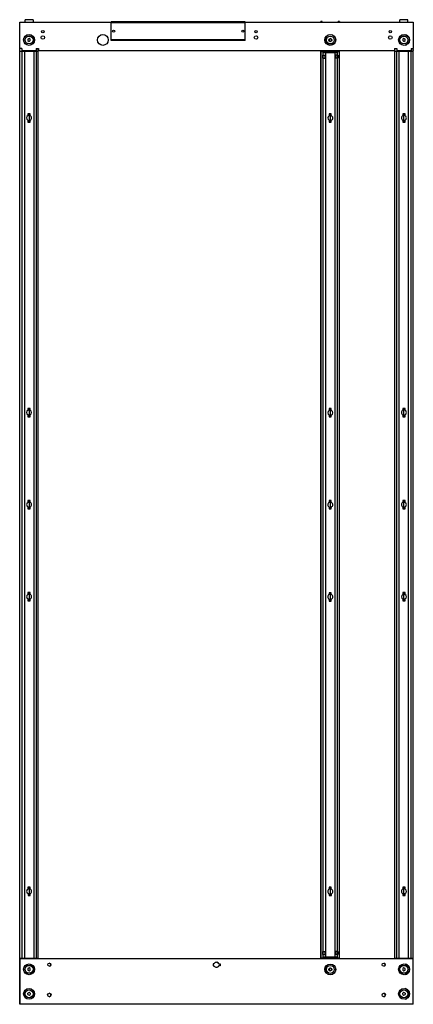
# Model space of a CAD drawing. Header units: millimetres. Extents: x 455 to 1255, y 169 to 2174.
import ezdxf

# ---------------------------------------------------------------- set-up
doc = ezdxf.new("R2010")
doc.units = ezdxf.units.MM
doc.header["$LTSCALE"] = 153.638673
doc.layers.get('0').update_dxf_attribs({"linetype": 'CONTINUOUS'})
doc.layers.add('INTFCLR_18', color=7, linetype='CONTINUOUS')

msp = doc.modelspace()

# ---------------------------------------------------------------- linework, layer by layer
at = {"color": 7}
for p, q in [((455, 168.8), (455, 2168.8)), ((455, 2168.8), (640.8, 2168.8)), ((465.8, 2168.8), (465.8, 2173.8)), ((481.8, 2173.8), (465.8, 2173.8)), ((481.8, 2173.8), (481.8, 2168.8)), ((640.8, 2131.3), (640.8, 2169.2)), ((913.3, 2169.2), (640.8, 2169.2)), ((913.3, 2167.7), (640.8, 2167.7)), ((913.3, 2131.3), (913.3, 2169.2)), ((913.3, 2168.8), (1255, 2168.8)), ((1067.3, 2168.8), (1067.3, 2169.8)), ((1070, 2169.8), (1067.3, 2169.8)), ((1067.5, 2168.8), (1067.5, 2169.8)), ((1070, 2168.8), (1070, 2169.8)), ((1102.3, 2168.8), (1102.3, 2169.8)), ((1105, 2169.8), (1102.3, 2169.8)), ((1102.5, 2169.8), (1102.5, 2168.8)), ((1105, 2169.8), (1105, 2168.8)), ((1228, 2168.8), (1228, 2173.8)), ((1244, 2173.8), (1228, 2173.8)), ((1244, 2168.8), (1244, 2173.8)), ((1255, 2168.8), (1255, 2114.8)), ((463.4, 2129.2), (463.4, 2135.9)), ((473.8, 2135.4), (471.3, 2134)), ((471.3, 2134), (471.3, 2131.1)), ((471.3, 2131.1), (473.8, 2129.6)), ((476.3, 2134), (473.8, 2135.4)), ((473.8, 2129.6), (476.3, 2131.1)), ((476.3, 2131.1), (476.3, 2134)), ((484.2, 2135.9), (484.2, 2129.2)), ((913.3, 2132.8), (640.8, 2132.8)), ((913.3, 2131.3), (640.8, 2131.3)), ((1075.9, 2129.2), (1075.9, 2135.8)), ((1086.3, 2135.2), (1083.8, 2133.7)), ((1083.8, 2133.7), (1083.8, 2130.8)), ((1083.8, 2130.8), (1086.3, 2129.4)), ((1083.9, 2143), (1083.9, 2143)), ((1088.8, 2133.7), (1086.3, 2135.2)), ((1086.3, 2129.4), (1088.8, 2130.8)), ((1088.7, 2143.1), (1088.7, 2143)), ((1088.8, 2130.8), (1088.8, 2133.7)), ((1096.7, 2135.8), (1096.7, 2129.2)), ((1225.6, 2130.1), (1225.6, 2134.9)), ((1236, 2135.4), (1233.5, 2134)), ((1233.5, 2134), (1233.5, 2131.1)), ((1233.5, 2131.1), (1236, 2129.6)), ((1238.5, 2134), (1236, 2135.4)), ((1236, 2129.6), (1238.5, 2131.1)), ((1238.5, 2131.1), (1238.5, 2134)), ((1246.5, 2136), (1246.5, 2129)), ((459.3, 2114.8), (455, 2114.8)), ((455, 2109.8), (492.5, 2109.8)), ((458.9, 2109.8), (458.9, 262.8)), ((459.3, 2114.8), (459.3, 2111.3)), ((459.3, 2111.3), (488.3, 2111.3)), ((464.2, 2109.8), (464.2, 262.8)), ((483.3, 2109.8), (483.3, 262.8)), ((488.3, 2114.8), (488.3, 2111.3)), ((488.3, 2114.8), (493.3, 2114.8)), ((488.7, 262.8), (488.7, 2109.8)), ((492.5, 261.3), (492.5, 2114.8)), ((492.5, 2112.8), (493.3, 2112.8)), ((492.5, 2111.3), (1217.3, 2111.3)), ((493.3, 2114.8), (493.3, 2111.3)), ((1067.3, 261.3), (1067.3, 2111.3)), ((1067.5, 261.3), (1067.5, 2111.3)), ((1105, 2108.5), (1067.5, 2108.5)), ((1071.4, 2109.5), (1068.5, 2109.5)), ((1071.4, 2108.5), (1071.4, 263.5)), ((1100.8, 2106.5), (1071.8, 2106.5)), ((1076.7, 2106.5), (1076.7, 265.5)), ((1095.8, 2106.5), (1095.8, 265.5)), ((1105, 2109.5), (1101.2, 2109.5)), ((1101.2, 263.5), (1101.2, 2108.5)), ((1105, 261.3), (1105, 2111.3)), ((1216.8, 2114.8), (1216.8, 2111.3)), ((1216.8, 2114.8), (1221.8, 2114.8)), ((1216.8, 2112.8), (1217.3, 2112.8)), ((1217.3, 261.3), (1217.3, 2114.8)), ((1217.3, 2109.8), (1254.8, 2109.8)), ((1221.1, 2109.8), (1221.1, 262.8)), ((1221.8, 2114.8), (1221.8, 2111.3)), ((1221.8, 2111.3), (1250.8, 2111.3)), ((1226.5, 262.8), (1226.5, 2109.8)), ((1245.6, 262.8), (1245.6, 2109.8)), ((1250.8, 2114.8), (1250.8, 2111.3)), ((1250.8, 2114.8), (1255, 2114.8)), ((1250.9, 262.8), (1250.9, 2109.8)), ((1254.8, 261.3), (1254.8, 2114.8)), ((1254.8, 2112.8), (1255, 2112.8)), ((1254.8, 2111.3), (1255, 2111.3)), ((1255, 2112.8), (1255, 2111.3)), ((471.4, 1969.2), (471.4, 1965.3)), ((471.4, 1965.3), (475.9, 1965.3)), ((471.6, 1982.3), (471.6, 1978.4)), ((475.9, 1982.3), (471.6, 1982.3)), ((473.8, 1982.3), (473.8, 1965.3)), ((473.8, 1982.3), (473.8, 1965.3)), ((475.9, 1978.4), (475.9, 1982.3)), ((475.9, 1965.3), (475.9, 1969.1)), ((1083.9, 1969), (1083.9, 1965)), ((1083.9, 1965), (1088.4, 1965)), ((1084.1, 1982), (1084.1, 1978.1)), ((1088.4, 1982), (1084.1, 1982)), ((1086.3, 1982), (1086.3, 1965)), ((1086.3, 1982), (1086.3, 1965)), ((1088.4, 1978.1), (1088.4, 1982)), ((1088.4, 1965), (1088.4, 1968.9)), ((1233.9, 1982.3), (1233.9, 1978.4)), ((1238.2, 1982.3), (1233.9, 1982.3)), ((1233.9, 1969.1), (1233.9, 1965.3)), ((1233.9, 1965.3), (1238.2, 1965.3)), ((1236, 1965.3), (1236, 1982.3)), ((1236, 1965.3), (1236, 1982.3)), ((1238.2, 1978.4), (1238.2, 1982.3)), ((1238.2, 1965.3), (1238.2, 1969.1)), ((471.6, 1382.3), (471.6, 1378.3)), ((475.9, 1382.3), (471.6, 1382.3)), ((471.6, 1369.2), (471.6, 1365.3)), ((471.6, 1365.3), (475.9, 1365.3)), ((473.8, 1382.3), (473.8, 1365.3)), ((473.8, 1382.3), (473.8, 1365.3)), ((475.9, 1378.3), (475.9, 1382.3)), ((475.9, 1365.3), (475.9, 1369.2)), ((1088.4, 1382), (1084.1, 1382)), ((1084.1, 1382), (1084.1, 1378.1)), ((1084.1, 1368.9), (1084.1, 1365)), ((1084.1, 1365), (1088.4, 1365)), ((1086.3, 1382), (1086.3, 1365)), ((1086.3, 1382), (1086.3, 1365)), ((1088.4, 1378.1), (1088.4, 1382)), ((1088.4, 1365), (1088.4, 1368.9)), ((1238.2, 1382.3), (1233.9, 1382.3)), ((1233.9, 1382.3), (1233.9, 1378.4)), ((1233.9, 1369.1), (1233.9, 1365.3)), ((1233.9, 1365.3), (1238.2, 1365.3)), ((1236, 1365.3), (1236, 1382.3)), ((1236, 1365.3), (1236, 1382.3)), ((1238.2, 1378.4), (1238.2, 1382.3)), ((1238.2, 1365.3), (1238.2, 1369.1)), ((471.6, 1194.8), (471.6, 1190.9)), ((475.9, 1194.8), (471.6, 1194.8)), ((473.8, 1194.8), (473.8, 1177.8)), ((473.8, 1194.8), (473.8, 1177.8)), ((475.9, 1190.9), (475.9, 1194.8)), ((1088.4, 1194.5), (1084.1, 1194.5)), ((1084.1, 1194.5), (1084.1, 1190.6)), ((1086.3, 1194.5), (1086.3, 1177.5)), ((1086.3, 1194.5), (1086.3, 1177.5)), ((1088.4, 1190.6), (1088.4, 1194.5)), ((1238.2, 1194.8), (1233.9, 1194.8)), ((1233.9, 1194.8), (1233.9, 1190.9)), ((1236, 1177.8), (1236, 1194.8)), ((1236, 1177.8), (1236, 1194.8)), ((1238.2, 1190.9), (1238.2, 1194.8)), ((471.6, 1181.6), (471.6, 1177.8)), ((471.6, 1177.8), (475.9, 1177.8)), ((475.9, 1177.8), (475.9, 1181.6)), ((1084.1, 1181.4), (1084.1, 1177.5)), ((1084.1, 1177.5), (1088.4, 1177.5)), ((1088.4, 1177.5), (1088.4, 1181.4)), ((1233.9, 1181.6), (1233.9, 1177.8)), ((1233.9, 1177.8), (1238.2, 1177.8)), ((1238.2, 1177.8), (1238.2, 1181.6)), ((471.6, 1007.3), (471.6, 1003.4)), ((475.9, 1007.3), (471.6, 1007.3)), ((473.8, 1007.3), (473.8, 990.3)), ((473.8, 1007.3), (473.8, 990.3)), ((475.9, 1003.4), (475.9, 1007.3)), ((1088.4, 1007), (1084.1, 1007)), ((1084.1, 1007), (1084.1, 1003.1)), ((1086.3, 1007), (1086.3, 990)), ((1086.3, 1007), (1086.3, 990)), ((1088.4, 1003.1), (1088.4, 1007)), ((1238.2, 1007.3), (1233.9, 1007.3)), ((1233.9, 1007.3), (1233.9, 1003.3)), ((1236, 990.3), (1236, 1007.3)), ((1236, 990.3), (1236, 1007.3)), ((1238.2, 1003.3), (1238.2, 1007.3)), ((471.6, 994.1), (471.6, 990.3)), ((471.6, 990.3), (475.9, 990.3)), ((475.9, 990.3), (475.9, 994.1)), ((1084.1, 993.9), (1084.1, 990)), ((1084.1, 990), (1088.4, 990)), ((1088.4, 990), (1088.4, 993.9)), ((1233.9, 994.2), (1233.9, 990.3)), ((1233.9, 990.3), (1238.2, 990.3)), ((1238.2, 990.3), (1238.2, 994.2)), ((475.9, 407.3), (471.6, 407.3)), ((471.6, 407.3), (471.6, 403.4)), ((473.8, 407.3), (473.8, 390.3)), ((473.8, 407.3), (473.8, 390.3)), ((475.9, 403.4), (475.9, 407.3)), ((1088.4, 407), (1084.1, 407)), ((1084.1, 407), (1084.1, 403.1)), ((1086.3, 407), (1086.3, 390)), ((1086.3, 407), (1086.3, 390)), ((1088.4, 403.1), (1088.4, 407)), ((1238.4, 407.3), (1233.9, 407.3)), ((1233.9, 407.3), (1233.9, 403.4)), ((1236, 390.3), (1236, 407.3)), ((1236, 390.3), (1236, 407.3)), ((1238.4, 403.3), (1238.4, 407.3)), ((471.7, 394.1), (471.7, 390.3)), ((471.7, 390.3), (476, 390.3)), ((476, 390.3), (476, 394.2)), ((1084.2, 393.9), (1084.2, 390)), ((1084.2, 390), (1088.5, 390)), ((1088.5, 390), (1088.5, 393.9)), ((1233.9, 394.1), (1233.9, 390.3)), ((1233.9, 390.3), (1238.2, 390.3)), ((1238.2, 390.3), (1238.2, 394.1)), ((1255, 261.3), (454.8, 261.3)), ((454.8, 261.3), (454.8, 168.8)), ((455, 262.8), (492.5, 262.8)), ((1067.5, 263.5), (1105, 263.5)), ((1067.5, 262.5), (1071.4, 262.5)), ((1071.8, 265.5), (1100.8, 265.5)), ((1101.2, 262.5), (1104.1, 262.5)), ((1217.3, 262.8), (1254.8, 262.8)), ((1255, 168.8), (1255, 261.3)), ((463.4, 236.7), (463.4, 243.4)), ((473.8, 242.9), (471.3, 241.5)), ((471.3, 241.5), (471.3, 238.6)), ((476.3, 241.5), (473.8, 242.9)), ((476.3, 238.6), (476.3, 241.5)), ((484.2, 243.4), (484.2, 236.7)), ((850.4, 251.4), (847.9, 251.4)), ((847.9, 251.4), (847.9, 247.1)), ((847.9, 247.1), (850.4, 247.1)), ((859.4, 251.4), (862.2, 251.4)), ((862.2, 247.1), (859.4, 247.1)), ((861.9, 251.4), (861.9, 247.1)), ((862.2, 251.4), (862.2, 247.1)), ((1075.9, 236.4), (1075.9, 243.1)), ((1086.3, 242.7), (1083.8, 241.2)), ((1083.8, 241.2), (1083.8, 238.3)), ((1088.8, 241.2), (1086.3, 242.7)), ((1088.8, 238.3), (1088.8, 241.2)), ((1096.7, 243.1), (1096.7, 236.4)), ((1225.6, 237.6), (1225.6, 242.4)), ((1236, 242.9), (1233.5, 241.5)), ((1233.5, 241.5), (1233.5, 238.6)), ((1238.5, 241.5), (1236, 242.9)), ((1238.5, 238.6), (1238.5, 241.5)), ((1246.5, 243.5), (1246.5, 236.5)), ((471.3, 238.6), (473.8, 237.1)), ((473.8, 237.1), (476.3, 238.6)), ((1083.8, 238.3), (1086.3, 236.9)), ((1086.3, 236.9), (1088.8, 238.3)), ((1233.5, 238.6), (1236, 237.1)), ((1236, 237.1), (1238.5, 238.6)), ((463.4, 193.4), (463.4, 186.7)), ((473.8, 192.9), (471.3, 191.5)), ((471.3, 188.6), (471.3, 191.5)), ((471.3, 188.6), (473.8, 187.1)), ((476.3, 191.5), (473.8, 192.9)), ((473.8, 187.1), (476.3, 188.6)), ((476.3, 191.5), (476.3, 188.6)), ((484.2, 186.7), (484.2, 193.4)), ((1225.6, 192.4), (1225.6, 187.6)), ((1236, 192.9), (1233.5, 191.5)), ((1233.5, 188.6), (1233.5, 191.5)), ((1233.5, 188.6), (1236, 187.1)), ((1238.5, 191.5), (1236, 192.9)), ((1236, 187.1), (1238.5, 188.6)), ((1238.5, 191.5), (1238.5, 188.6)), ((1246.5, 186.5), (1246.5, 193.5)), ((455, 170.3), (454.8, 170.3)), ((1255, 168.8), (454.8, 168.8))]:
    msp.add_line(p, q, dxfattribs=at)
for centre, radius in [((501.8, 2149.4), 2.6), ((645.8, 2150.3), 2.08), ((908.3, 2150.3), 2.08), ((935.3, 2149.4), 2.6), ((1208.3, 2149.4), 2.6), ((473.8, 2132.5), 11), ((473.8, 2132.5), 8.14), ((473.8, 2132.5), 8), ((501.8, 2137.4), 3.6), ((623.8, 2132.5), 11), ((935.3, 2137.4), 3.6), ((1086.3, 2132.5), 11), ((1086.3, 2132.3), 8.14), ((1086.3, 2132.3), 8), ((1208.3, 2137.4), 3.6), ((1236.3, 2132.5), 11), ((1236, 2132.5), 8.14), ((1236, 2132.5), 8), ((473.8, 240), 11), ((473.8, 240), 8.14), ((473.8, 240), 8), ((515, 249.3), 3.15), ((1086.3, 239.8), 11), ((1086.3, 239.8), 8.14), ((1086.3, 239.8), 8), ((1195, 249.3), 3.15), ((1236.3, 240), 11), ((1236, 240), 8.14), ((1236, 240), 8), ((473.8, 190), 11), ((1236.3, 190), 11), ((473.8, 190), 8.14), ((473.8, 190), 8), ((515, 187.8), 3.5), ((1195, 187.8), 3.5), ((1236, 190), 8.14), ((1236, 190), 8)]:
    msp.add_circle(centre, radius, dxfattribs=at)
for centre, radius, start, end in [((1086.3, 2132.3), 10.6, 174.7469, 185.5485), ((1086.3, 2132.3), 11, 102.6023, 161.447), ((1086.3, 2132.3), 11, 18.553, 77.3977), ((1086.3, 2132.3), 10.6, 354.7469, 5.5485), ((1236, 2132.5), 11, 18.553, 77.3977), ((1236, 2132.5), 11, 282.6023, 341.447), ((473.8, 1973.8), 5.1, 115.0576, 242.5623), ((473.8, 1973.8), 5.1, 294.9337, 65.0663), ((1086.3, 1973.5), 5.1, 115.0576, 242.5623), ((1086.3, 1973.5), 5.1, 294.9337, 65.0663), ((1236, 1973.8), 5.1, 115.1939, 245.0663), ((1236, 1973.8), 5.1, 294.9337, 65.326), ((473.8, 1373.8), 5.05, 115.1977, 244.7981), ((473.8, 1373.8), 5.05, 295.1977, 64.7981), ((1086.3, 1373.5), 5.05, 115.1977, 244.7981), ((1086.3, 1373.5), 5.05, 295.1977, 64.7981), ((1236, 1373.8), 5.1, 114.8717, 245.1283), ((1236, 1373.8), 5.1, 294.8717, 65.1283), ((473.8, 1186.3), 5.1, 114.9337, 245.0663), ((473.8, 1186.3), 5.1, 294.9337, 65.0663), ((1086.3, 1186), 5.1, 114.9337, 245.0663), ((1086.3, 1186), 5.1, 294.9337, 65.0663), ((1236, 1186.3), 5.1, 114.9337, 245.0663), ((1236, 1186.3), 5.1, 294.9337, 65.0663), ((473.8, 998.8), 5.1, 114.8717, 245.1283), ((473.8, 998.8), 5.1, 294.8717, 65.1283), ((1086.3, 998.5), 5.1, 114.8717, 245.1283), ((1086.3, 998.5), 5.1, 294.8717, 65.1283), ((1236, 998.8), 5.05, 115.1977, 244.7981), ((1236, 998.8), 5.05, 295.1977, 64.7981), ((473.8, 398.8), 5.1, 114.9337, 245.326), ((473.8, 398.8), 5.1, 295.1939, 65.0663), ((1086.3, 398.5), 5.1, 114.9337, 245.326), ((1086.3, 398.5), 5.1, 295.1939, 65.0663), ((1236, 398.8), 5.1, 114.9337, 245.0663), ((1236, 398.8), 5.1, 295.0576, 62.5623), ((514.8, 249.3), 3.15, 272.2801, 87.3078), ((855, 249.3), 5.1, 24.9337, 155.0663), ((855, 249.3), 5.1, 204.9337, 335.0663), ((854.8, 249.3), 5.1, 24.9337, 77.1195), ((854.8, 249.3), 5.1, 308.8492, 335.0663), ((1086.3, 239.8), 10.6, 174.7469, 185.5485), ((1086.3, 239.8), 10.6, 354.7469, 5.5485), ((1194.8, 249.3), 3.15, 272.2786, 87.3064), ((1236, 240), 11, 18.553, 77.3977), ((1236, 240), 11, 282.6023, 341.447), ((1236, 190), 11, 18.553, 77.3977), ((514.8, 187.8), 3.5, 272.0279, 87.5564), ((1194.8, 187.8), 3.5, 272.0266, 87.5551), ((1236, 190), 11, 282.6023, 341.447)]:
    msp.add_arc(centre, radius, start, end, dxfattribs=at)
at = {"layer": 'INTFCLR_18', "color": 7}
for p, q in [((1070.5, 2101.5), (1070.5, 2095.5)), ((1070.5, 2101.5), (1075.8, 2101.5)), ((1070.5, 2095.5), (1075.8, 2095.5)), ((1070.8, 2101.5), (1070.8, 2095.5)), ((1075.5, 2101.5), (1075.5, 2095.5)), ((1075.8, 2101.5), (1075.8, 2095.5)), ((1096.5, 2101.5), (1096.5, 2095.5)), ((1101.8, 2101.5), (1096.5, 2101.5)), ((1101.8, 2095.5), (1096.5, 2095.5)), ((1096.8, 2101.5), (1096.8, 2095.5)), ((1101.5, 2101.5), (1101.5, 2095.5)), ((1101.8, 2101.5), (1101.8, 2095.5)), ((1070.5, 276.5), (1075.8, 276.5)), ((1070.5, 276.5), (1070.5, 270.5)), ((1070.5, 270.5), (1075.8, 270.5)), ((1070.8, 276.5), (1070.8, 270.5)), ((1075.5, 276.5), (1075.5, 270.5)), ((1075.8, 276.5), (1075.8, 270.5)), ((1101.8, 276.5), (1096.5, 276.5)), ((1096.5, 276.5), (1096.5, 270.5)), ((1101.8, 270.5), (1096.5, 270.5)), ((1096.8, 276.5), (1096.8, 270.5)), ((1101.5, 276.5), (1101.5, 270.5)), ((1101.8, 276.5), (1101.8, 270.5))]:
    msp.add_line(p, q, dxfattribs=at)
for centre in [(1086, 2132.3), (1086.3, 2132.3), (1086, 239.8), (1086.3, 239.8)]:
    msp.add_circle(centre, 3, dxfattribs=at)

doc.saveas('drawing.dxf')
